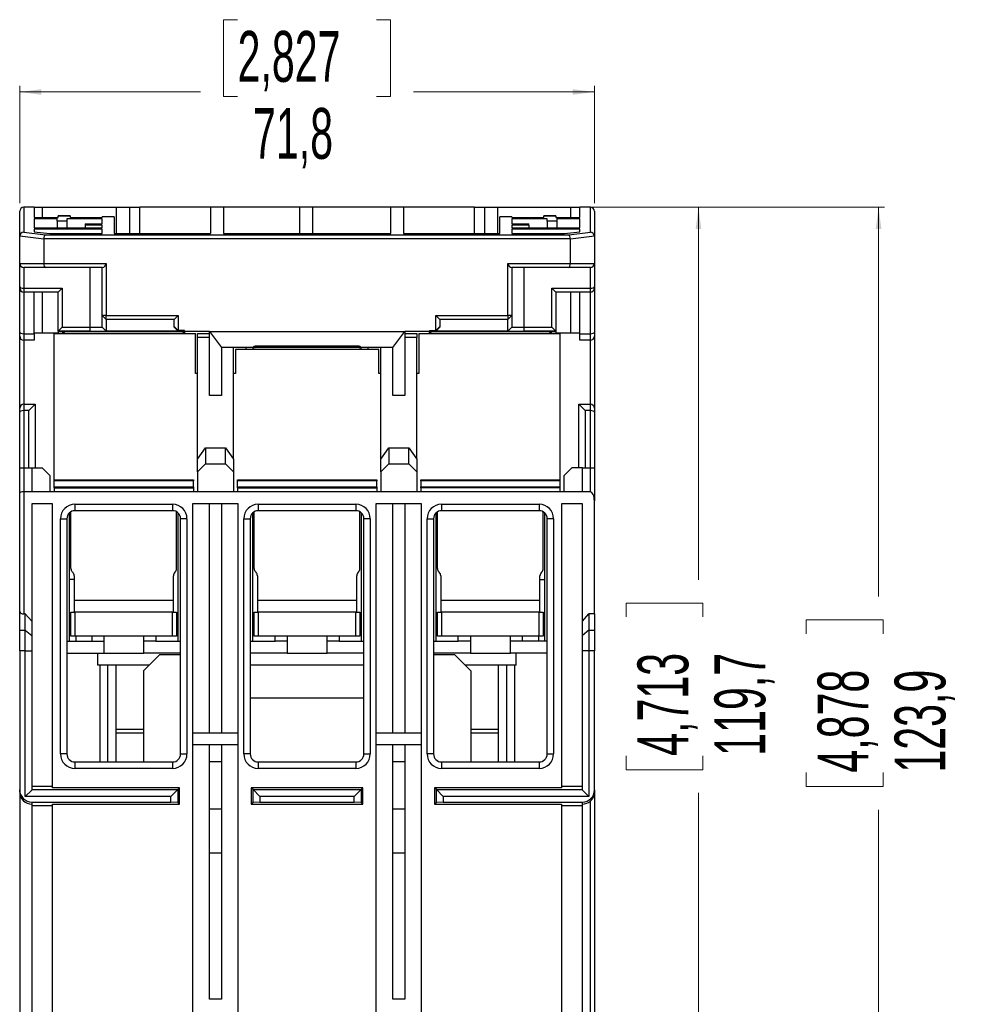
# Model space of a CAD drawing. Header units: millimetres. Extents: x 0 to 594, y 0 to 420.
# Tile 3 of 11: x 122 to 240, y 70 to 193. Entities that reach past the tile are written whole.
import ezdxf

# ---------------------------------------------------------------- set-up
doc = ezdxf.new("R2010")
doc.units = ezdxf.units.MM
doc.styles.add('SLDTEXTSTYLE1', font='TXT', dxfattribs={"width": 0.605})
doc.dimstyles.new('SLDDIMSTYLE1', dxfattribs={"dimtxt": 6.163965, "dimasz": 2.7, "dimexe": 0, "dimexo": 0.0625, "dimgap": 1.540991, "dimtad": 0, "dimrnd": 1e-09, "dimzin": 12, "dimdsep": 46, "dimtxsty": 'SLDTEXTSTYLE1', "dimsah": 1, "dimcen": 0.09, "dimadec": 0, "dimazin": 3, "dimtfac": 1, "dimtdec": 3, "dimtofl": 0, "dimtmove": 0, "dimatfit": 3, "dimfxl": 0, "dimfrac": 2, "dimtolj": 1, "dimtzin": 12, "dimarcsym": 0})

# ---------------------------------------------------------------- blocks, each defined once
blk = doc.blocks.new('_D_7')
at = {"color": 7, "linetype": 'Continuous', "lineweight": 18}
for p, q in [((149.58, 193.2), (147.84, 193.2)), ((147.84, 193.2), (147.84, 183.61)), ((166.94, 193.2), (168.68, 193.2)), ((168.68, 193.2), (168.68, 183.61)), ((122.36, 170.26), (122.36, 184.92)), ((194.16, 170.26), (194.16, 184.92)), ((122.36, 184.17), (144.95, 184.17)), ((147.84, 183.61), (149.58, 183.61)), ((168.68, 183.61), (166.94, 183.61)), ((194.16, 184.17), (171.57, 184.17))]:
    blk.add_line(p, q, dxfattribs=at)
for points in [[(122.36, 184.17), (125.06, 183.82), (125.06, 184.52)], [(194.16, 184.17), (191.46, 184.52), (191.46, 183.82)]]:
    blk.add_solid(points, dxfattribs=at)
at = {"color": 7, "linetype": 'Continuous', "lineweight": 18, "char_height": 6.35, "attachment_point": 1, "style": 'SLDTEXTSTYLE1'}
for s, insert in [('2,827', (149.58, 191.79)), ('71,8', (151.51, 182.17))]:
    blk.add_mtext(s, dxfattribs=dict(at, insert=insert))
blk = doc.blocks.new('_D_8')
at = {"color": 7, "linetype": 'Continuous', "lineweight": 18}
for p, q in [((193.36, 169.76), (230.41, 169.76)), ((229.66, 169.76), (229.66, 121.12)), ((220.63, 116.49), (220.63, 118.22)), ((220.63, 118.22), (230.22, 118.22)), ((230.22, 118.22), (230.22, 116.49)), ((220.63, 99.13), (220.63, 97.39)), ((230.22, 97.39), (230.22, 99.13)), ((220.63, 97.39), (230.22, 97.39)), ((229.66, 45.86), (229.66, 94.5)), ((178.66, 45.86), (230.41, 45.86))]:
    blk.add_line(p, q, dxfattribs=at)
for points in [[(229.66, 169.76), (229.31, 167.06), (230.01, 167.06)], [(229.66, 45.86), (230.01, 48.56), (229.31, 48.56)]]:
    blk.add_solid(points, dxfattribs=at)
at = {"color": 7, "linetype": 'Continuous', "lineweight": 18, "char_height": 6.35, "attachment_point": 1, "rotation": 90, "style": 'SLDTEXTSTYLE1'}
for s, insert in [('4,878', (222.04, 99.13)), ('123,9', (231.66, 99.13))]:
    blk.add_mtext(s, dxfattribs=dict(at, insert=insert))
blk = doc.blocks.new('_D_9')
at = {"color": 7, "linetype": 'Continuous', "lineweight": 18}
for p, q in [((192.23, 169.76), (207.91, 169.76)), ((207.16, 169.76), (207.16, 123.22)), ((198.13, 118.59), (198.13, 120.32)), ((198.13, 120.32), (207.72, 120.32)), ((207.72, 120.32), (207.72, 118.59)), ((198.13, 101.23), (198.13, 99.49)), ((207.72, 99.49), (207.72, 101.23)), ((198.13, 99.49), (207.72, 99.49)), ((207.16, 50.06), (207.16, 96.6)), ((158.46, 50.06), (207.91, 50.06))]:
    blk.add_line(p, q, dxfattribs=at)
for points in [[(207.16, 169.76), (206.81, 167.06), (207.51, 167.06)], [(207.16, 50.06), (207.51, 52.76), (206.81, 52.76)]]:
    blk.add_solid(points, dxfattribs=at)
at = {"color": 7, "linetype": 'Continuous', "lineweight": 18, "char_height": 6.35, "attachment_point": 1, "rotation": 90, "style": 'SLDTEXTSTYLE1'}
for s, insert in [('4,713', (199.54, 101.23)), ('119,7', (209.16, 101.23))]:
    blk.add_mtext(s, dxfattribs=dict(at, insert=insert))

msp = doc.modelspace()

# ---------------------------------------------------------------- linework, layer by layer
at = {"color": 7, "linetype": 'Continuous', "lineweight": 25}
for p, q in [((122.359, 166.118), (122.359, 169.259)), ((122.859, 169.759), (122.859, 166.639)), ((124.159, 169.759), (122.859, 169.759)), ((124.159, 169.759), (124.159, 168.504)), ((124.159, 169.759), (125.153, 169.759)), ((125.153, 169.759), (125.153, 168.504)), ((125.153, 169.759), (134.459, 169.759)), ((128.659, 168.695), (127.159, 168.695)), ((127.159, 168.644), (127.159, 168.695)), ((127.159, 168.504), (127.159, 168.644)), ((128.659, 168.644), (127.159, 168.644)), ((128.659, 168.695), (128.659, 168.644)), ((128.659, 168.644), (128.659, 168.504)), ((132.659, 168.504), (132.659, 168.573)), ((134.159, 168.573), (132.659, 168.573)), ((134.159, 168.573), (134.159, 166.476)), ((134.459, 166.476), (134.459, 169.759)), ((134.459, 169.759), (136.059, 169.759)), ((136.059, 169.759), (136.059, 166.476)), ((136.059, 169.759), (137.359, 169.759)), ((137.359, 166.476), (137.359, 169.759)), ((146.209, 169.759), (137.359, 169.759)), ((146.209, 169.759), (146.209, 166.476)), ((147.809, 169.759), (146.209, 169.759)), ((147.809, 169.759), (147.809, 166.476)), ((157.359, 169.759), (147.809, 169.759)), ((157.359, 166.476), (157.359, 169.759)), ((158.959, 169.759), (157.359, 169.759)), ((158.959, 169.759), (158.959, 166.476)), ((168.709, 169.759), (158.959, 169.759)), ((168.709, 166.476), (168.709, 169.759)), ((170.309, 169.759), (168.709, 169.759)), ((170.309, 169.759), (170.309, 166.476)), ((179.159, 169.759), (170.309, 169.759)), ((179.159, 166.476), (179.159, 169.759)), ((179.159, 169.759), (180.459, 169.759)), ((180.459, 166.476), (180.459, 169.759)), ((180.459, 169.759), (182.059, 169.759)), ((182.059, 169.759), (182.059, 166.476)), ((182.059, 169.759), (191.231, 169.759)), ((182.359, 166.476), (182.359, 168.573)), ((183.859, 168.573), (182.359, 168.573)), ((183.859, 168.573), (183.859, 168.504)), ((189.359, 168.695), (187.859, 168.695)), ((187.859, 168.644), (187.859, 168.695)), ((187.859, 168.504), (187.859, 168.644)), ((189.359, 168.644), (187.859, 168.644)), ((189.359, 168.695), (189.359, 168.644)), ((189.359, 168.644), (189.359, 168.504)), ((191.231, 168.504), (191.231, 169.759)), ((191.231, 169.759), (192.359, 169.759)), ((192.359, 168.504), (192.359, 169.759)), ((193.659, 169.759), (192.359, 169.759)), ((193.659, 166.639), (193.659, 169.759)), ((194.159, 169.259), (194.159, 166.118)), ((124.159, 168.504), (127.159, 168.504)), ((127.059, 168.311), (124.159, 168.311)), ((124.159, 168.311), (124.159, 167.189)), ((127.059, 168.026), (127.059, 168.311)), ((127.059, 168.026), (127.059, 167.189)), ((132.659, 168.311), (128.259, 168.311)), ((128.259, 168.311), (128.259, 168.026)), ((128.259, 168.026), (128.259, 167.189)), ((128.659, 168.504), (132.659, 168.504)), ((130.559, 167.683), (130.559, 167.539)), ((130.559, 167.683), (132.659, 167.683)), ((132.659, 167.539), (130.559, 167.539)), ((130.559, 167.539), (130.559, 167.189)), ((132.659, 167.683), (132.659, 168.311)), ((132.659, 167.189), (132.659, 167.539)), ((183.859, 168.504), (187.859, 168.504)), ((188.259, 168.311), (183.859, 168.311)), ((183.859, 168.311), (183.859, 167.683)), ((183.859, 167.683), (185.959, 167.683)), ((185.959, 167.539), (183.859, 167.539)), ((183.859, 167.539), (183.859, 167.189)), ((185.959, 167.539), (185.959, 167.683)), ((185.959, 167.539), (185.959, 167.189)), ((188.259, 168.026), (188.259, 168.311)), ((188.259, 168.026), (188.259, 167.189)), ((189.359, 168.504), (192.359, 168.504)), ((189.459, 168.311), (189.459, 168.026)), ((192.359, 168.311), (189.459, 168.311)), ((189.459, 168.026), (189.459, 167.189)), ((192.359, 167.189), (192.359, 168.311)), ((122.359, 162.759), (122.359, 166.118)), ((125.359, 165.798), (122.361, 166.16)), ((122.859, 166.639), (125.567, 166.312)), ((124.159, 167.189), (132.659, 167.189)), ((132.659, 167.044), (124.159, 167.044)), ((124.159, 167.044), (124.159, 166.711)), ((124.159, 166.711), (126.105, 166.476)), ((125.567, 166.312), (190.952, 166.312)), ((126.105, 166.476), (132.659, 166.476)), ((132.659, 166.476), (132.659, 167.044)), ((134.159, 166.476), (146.209, 166.476)), ((147.809, 166.476), (168.709, 166.476)), ((170.309, 166.476), (182.359, 166.476)), ((183.859, 167.189), (192.359, 167.189)), ((192.359, 167.044), (183.859, 167.044)), ((183.859, 167.044), (183.859, 166.476)), ((183.859, 166.476), (190.414, 166.476)), ((190.414, 166.476), (192.359, 166.711)), ((190.952, 166.312), (193.659, 166.639)), ((194.158, 166.16), (191.159, 165.798)), ((192.359, 166.711), (192.359, 167.044)), ((194.159, 166.118), (194.159, 162.759)), ((125.359, 165.798), (125.359, 162.759)), ((191.159, 165.816), (125.36, 165.816)), ((191.159, 162.759), (191.159, 165.798)), ((122.359, 162.759), (125.359, 162.759)), ((122.359, 159.866), (122.359, 162.759)), ((125.359, 162.759), (133.159, 162.759)), ((133.159, 162.759), (133.159, 156.259)), ((183.359, 162.759), (191.159, 162.759)), ((183.359, 156.259), (183.359, 162.759)), ((191.159, 162.759), (194.159, 162.759)), ((194.159, 162.759), (194.159, 159.866)), ((125.567, 162.259), (122.859, 162.259)), ((122.859, 162.259), (122.859, 159.659)), ((132.659, 162.259), (125.567, 162.259)), ((131.159, 154.772), (131.159, 162.259)), ((132.659, 156.259), (132.659, 162.259)), ((190.952, 162.259), (183.859, 162.259)), ((183.859, 162.259), (183.859, 156.259)), ((185.359, 162.259), (185.359, 154.772)), ((193.659, 162.259), (190.952, 162.259)), ((193.659, 159.659), (193.659, 162.259)), ((122.359, 159.659), (122.359, 159.866)), ((122.359, 154.166), (122.359, 159.659)), ((122.859, 159.659), (127.659, 159.659)), ((122.859, 159.659), (122.859, 159.159)), ((127.159, 159.159), (122.859, 159.159)), ((122.859, 159.159), (122.859, 153.959)), ((124.159, 153.959), (124.159, 159.159)), ((125.153, 159.159), (125.153, 154.059)), ((127.159, 159.159), (127.659, 159.659)), ((127.159, 154.272), (127.159, 159.159)), ((127.659, 159.659), (127.659, 154.772)), ((188.859, 154.772), (188.859, 159.659)), ((188.859, 159.659), (193.659, 159.659)), ((188.859, 159.659), (189.359, 159.159)), ((189.359, 159.159), (189.359, 154.272)), ((193.659, 159.159), (189.359, 159.159)), ((191.231, 154.059), (191.231, 159.159)), ((192.359, 153.959), (192.359, 159.159)), ((193.659, 159.159), (193.659, 159.659)), ((193.659, 153.959), (193.659, 159.159)), ((194.159, 159.866), (194.159, 159.659)), ((194.159, 159.659), (194.159, 154.166)), ((133.159, 156.259), (132.659, 156.259)), ((133.159, 155.759), (132.659, 156.259)), ((132.659, 154.799), (132.659, 156.259)), ((133.159, 156.259), (142.159, 156.259)), ((133.159, 155.759), (133.159, 156.259)), ((141.659, 155.759), (142.159, 156.259)), ((142.159, 156.259), (142.159, 154.364)), ((174.359, 156.259), (183.359, 156.259)), ((174.359, 154.364), (174.359, 156.259)), ((174.359, 156.259), (174.859, 155.759)), ((183.859, 156.259), (183.359, 156.259)), ((183.859, 156.259), (183.359, 155.759)), ((183.359, 156.259), (183.359, 155.759)), ((183.859, 156.259), (183.859, 154.799)), ((141.659, 155.759), (133.159, 155.759)), ((133.159, 155.759), (133.159, 154.3)), ((141.659, 154.861), (141.659, 155.759)), ((183.359, 155.759), (174.859, 155.759)), ((174.859, 155.759), (174.859, 154.861)), ((183.359, 154.3), (183.359, 155.759)), ((122.359, 153.659), (122.359, 154.166)), ((122.859, 153.959), (124.159, 153.959)), ((122.859, 153.959), (122.859, 153.159)), ((124.159, 154.059), (127.159, 154.059)), ((124.159, 153.959), (124.159, 153.159)), ((126.659, 154.009), (144.309, 154.009)), ((126.659, 135.709), (126.659, 154.009)), ((127.159, 154.272), (127.159, 154.259)), ((127.162, 154.272), (127.159, 154.272)), ((127.159, 154.259), (127.759, 154.259)), ((127.159, 154.259), (127.159, 154.009)), ((127.162, 154.272), (127.659, 154.772)), ((131.159, 154.272), (127.162, 154.272)), ((127.659, 154.772), (131.159, 154.772)), ((127.759, 154.259), (142.959, 154.259)), ((127.759, 154.009), (127.759, 154.259)), ((127.759, 154.259), (128.009, 154.009)), ((131.159, 154.272), (131.159, 154.772)), ((133.159, 154.3), (132.659, 154.799)), ((132.659, 154.783), (132.659, 154.799)), ((133.159, 154.283), (132.659, 154.783)), ((133.159, 154.3), (133.159, 154.283)), ((142.159, 154.3), (133.159, 154.3)), ((141.659, 154.297), (135.159, 154.297)), ((135.159, 154.297), (135.159, 154.275)), ((135.159, 154.275), (141.659, 154.275)), ((141.659, 154.805), (141.659, 154.861)), ((141.659, 154.861), (142.159, 154.364)), ((142.159, 154.3), (141.659, 154.805)), ((141.659, 154.275), (141.659, 154.297)), ((142.959, 154.364), (142.159, 154.364)), ((142.159, 154.364), (142.159, 154.3)), ((142.709, 154.009), (142.959, 154.259)), ((142.959, 154.259), (142.959, 154.364)), ((146.059, 154.259), (142.959, 154.259)), ((142.959, 154.259), (142.959, 154.009)), ((144.309, 149.009), (144.309, 154.009)), ((144.559, 154.009), (146.059, 154.009)), ((144.559, 153.509), (144.559, 154.009)), ((146.059, 154.259), (170.459, 154.259)), ((146.059, 154.259), (147.559, 152.259)), ((146.059, 146.259), (146.059, 154.259)), ((168.959, 152.259), (170.459, 154.259)), ((173.559, 154.259), (170.459, 154.259)), ((170.459, 154.259), (170.459, 146.259)), ((170.459, 154.009), (171.959, 154.009)), ((171.959, 154.009), (171.959, 153.509)), ((172.209, 154.009), (172.209, 149.009)), ((172.209, 154.009), (189.859, 154.009)), ((173.559, 154.364), (174.359, 154.364)), ((173.559, 154.364), (173.559, 154.259)), ((173.559, 154.259), (188.759, 154.259)), ((173.559, 154.009), (173.559, 154.259)), ((173.559, 154.259), (173.809, 154.009)), ((174.359, 154.364), (174.859, 154.861)), ((174.859, 154.805), (174.359, 154.3)), ((174.359, 154.3), (174.359, 154.364)), ((183.359, 154.3), (174.359, 154.3)), ((174.859, 154.861), (174.859, 154.805)), ((181.359, 154.297), (174.859, 154.297)), ((174.859, 154.297), (174.859, 154.275)), ((174.859, 154.275), (181.359, 154.275)), ((181.359, 154.275), (181.359, 154.297)), ((183.859, 154.799), (183.359, 154.3)), ((183.859, 154.783), (183.359, 154.283)), ((183.359, 154.283), (183.359, 154.3)), ((183.859, 154.799), (183.859, 154.783)), ((185.359, 154.772), (185.359, 154.272)), ((185.359, 154.772), (188.859, 154.772)), ((189.357, 154.272), (185.359, 154.272)), ((188.509, 154.009), (188.759, 154.259)), ((188.759, 154.259), (189.359, 154.259)), ((188.759, 154.259), (188.759, 154.009)), ((188.859, 154.772), (189.357, 154.272)), ((189.359, 154.272), (189.357, 154.272)), ((189.359, 154.272), (189.359, 154.259)), ((189.359, 154.259), (189.359, 154.009)), ((189.359, 154.059), (192.359, 154.059)), ((189.859, 154.009), (189.859, 135.709)), ((192.359, 153.959), (193.659, 153.959)), ((192.359, 153.159), (192.359, 153.959)), ((193.659, 153.159), (193.659, 153.959)), ((194.159, 154.166), (194.159, 153.659)), ((122.359, 144.659), (122.359, 153.659)), ((124.159, 153.159), (122.859, 153.159)), ((122.859, 153.159), (122.859, 145.159)), ((146.059, 153.509), (144.559, 153.509)), ((144.559, 138.295), (144.559, 153.509)), ((171.959, 153.509), (170.459, 153.509)), ((171.959, 138.295), (171.959, 153.509)), ((193.659, 153.159), (192.359, 153.159)), ((193.659, 145.159), (193.659, 153.159)), ((194.159, 153.659), (194.159, 144.659)), ((151.508, 152.259), (147.559, 152.259)), ((147.559, 152.259), (147.559, 146.259)), ((149.059, 138.295), (149.059, 152.259)), ((149.309, 152.009), (149.309, 149.009)), ((167.209, 152.009), (149.309, 152.009)), ((150.659, 152.009), (150.659, 152.259)), ((151.615, 152.259), (151.508, 152.259)), ((164.817, 152.259), (151.702, 152.259)), ((151.737, 152.262), (151.739, 152.262)), ((164.759, 152.396), (151.759, 152.396)), ((151.759, 152.396), (151.759, 152.263)), ((164.759, 152.263), (164.759, 152.396)), ((165.011, 152.259), (164.904, 152.259)), ((168.959, 152.259), (165.011, 152.259)), ((165.859, 152.259), (165.859, 152.009)), ((167.209, 149.009), (167.209, 152.009)), ((167.459, 138.295), (167.459, 152.259)), ((168.959, 146.259), (168.959, 152.259)), ((144.559, 149.009), (144.309, 149.009)), ((149.309, 149.009), (149.059, 149.009)), ((167.459, 149.009), (167.209, 149.009)), ((172.209, 149.009), (171.959, 149.009)), ((147.559, 146.259), (146.059, 146.259)), ((170.459, 146.259), (168.959, 146.259)), ((122.359, 144.152), (122.359, 144.659)), ((122.359, 137.209), (122.359, 144.152)), ((122.859, 145.159), (122.859, 144.359)), ((122.859, 145.159), (124.309, 145.159)), ((123.509, 144.359), (122.859, 144.359)), ((124.309, 145.159), (123.509, 144.359)), ((123.509, 137.209), (123.509, 144.359)), ((124.309, 145.159), (124.309, 137.209)), ((193.009, 144.359), (192.209, 145.159)), ((192.209, 137.209), (192.209, 145.159)), ((192.209, 145.159), (193.659, 145.159)), ((193.009, 144.359), (193.009, 137.209)), ((193.659, 144.359), (193.009, 144.359)), ((193.659, 144.359), (193.659, 145.159)), ((194.159, 144.659), (194.159, 144.152)), ((194.159, 144.152), (194.159, 137.209)), ((144.559, 138.295), (145.559, 139.709)), ((145.559, 139.709), (145.559, 137.709)), ((145.559, 139.709), (148.059, 139.709)), ((148.059, 137.709), (148.059, 139.709)), ((148.059, 139.709), (149.059, 138.295)), ((167.459, 138.295), (168.459, 139.709)), ((168.459, 139.709), (168.459, 137.709)), ((168.459, 139.709), (170.959, 139.709)), ((170.959, 137.709), (170.959, 139.709)), ((170.959, 139.709), (171.959, 138.295)), ((144.559, 136.709), (144.559, 138.295)), ((149.059, 138.295), (149.059, 136.709)), ((167.459, 136.709), (167.459, 138.295)), ((171.959, 138.295), (171.959, 136.709)), ((122.359, 137.209), (122.859, 137.209)), ((122.359, 134.091), (122.359, 137.209)), ((122.859, 137.209), (122.859, 134.209)), ((122.859, 137.209), (123.859, 137.209)), ((123.859, 137.209), (123.859, 134.209)), ((123.859, 137.209), (125.159, 137.209)), ((126.159, 136.209), (125.159, 137.209)), ((145.559, 137.709), (144.559, 136.709)), ((144.559, 136.709), (144.559, 134.209)), ((145.559, 137.709), (148.059, 137.709)), ((149.059, 136.709), (148.059, 137.709)), ((149.059, 136.709), (149.059, 134.209)), ((168.459, 137.709), (167.459, 136.709)), ((167.459, 136.709), (167.459, 134.209)), ((168.459, 137.709), (170.959, 137.709)), ((171.959, 136.709), (170.959, 137.709)), ((171.959, 136.709), (171.959, 134.209)), ((191.359, 137.209), (190.359, 136.209)), ((192.659, 137.209), (191.359, 137.209)), ((192.659, 134.209), (192.659, 137.209)), ((192.659, 137.209), (193.659, 137.209)), ((193.659, 134.209), (193.659, 137.209)), ((193.659, 137.209), (194.159, 137.209)), ((194.159, 137.209), (194.159, 133.091)), ((126.159, 134.209), (126.159, 136.209)), ((126.659, 135.709), (144.059, 135.709)), ((126.659, 135.575), (126.659, 135.709)), ((144.059, 135.575), (126.659, 135.575)), ((126.659, 134.843), (126.659, 135.575)), ((144.059, 135.709), (144.059, 135.575)), ((144.059, 134.843), (144.059, 135.575)), ((149.559, 135.709), (166.959, 135.709)), ((149.559, 135.575), (149.559, 135.709)), ((166.959, 135.575), (149.559, 135.575)), ((149.559, 134.843), (149.559, 135.575)), ((166.959, 135.709), (166.959, 135.575)), ((166.959, 134.843), (166.959, 135.575)), ((172.459, 135.709), (189.859, 135.709)), ((172.459, 135.575), (172.459, 135.709)), ((189.859, 135.575), (172.459, 135.575)), ((172.459, 135.575), (172.459, 134.843)), ((189.859, 135.709), (189.859, 135.575)), ((189.859, 135.575), (189.859, 134.843)), ((190.359, 136.209), (190.359, 134.209)), ((122.359, 119.248), (122.359, 134.091)), ((122.859, 134.209), (122.859, 118.959)), ((123.859, 134.209), (122.859, 134.209)), ((192.659, 134.209), (123.859, 134.209)), ((126.159, 134.264), (126.659, 134.262)), ((126.659, 134.843), (144.059, 134.843)), ((126.659, 134.709), (126.659, 134.843)), ((126.659, 134.709), (126.659, 134.209)), ((126.659, 134.709), (144.059, 134.709)), ((144.059, 134.843), (144.059, 134.709)), ((144.059, 134.709), (144.059, 134.209)), ((149.559, 134.843), (166.959, 134.843)), ((149.559, 134.709), (149.559, 134.843)), ((149.559, 134.709), (166.959, 134.709)), ((149.559, 134.709), (149.559, 134.209)), ((166.959, 134.843), (166.959, 134.709)), ((166.959, 134.709), (166.959, 134.209)), ((172.459, 134.843), (189.859, 134.843)), ((172.459, 134.709), (172.459, 134.843)), ((189.859, 134.709), (172.459, 134.709)), ((172.459, 134.709), (172.459, 134.209)), ((189.859, 134.843), (189.859, 134.709)), ((189.859, 134.709), (189.859, 134.209)), ((189.859, 134.262), (190.359, 134.264)), ((193.659, 134.209), (192.659, 134.209)), ((194.159, 118.959), (194.159, 133.091)), ((126.459, 132.709), (123.859, 132.709)), ((123.859, 132.709), (123.859, 118.035)), ((126.459, 97.221), (126.459, 132.709)), ((128.759, 124.633), (128.759, 131.725)), ((129.259, 132.659), (141.459, 132.659)), ((129.259, 132.659), (129.259, 131.859)), ((141.459, 131.859), (129.259, 131.859)), ((141.459, 132.659), (141.459, 131.859)), ((141.959, 124.633), (141.959, 131.725)), ((149.659, 132.709), (143.959, 132.709)), ((143.959, 132.709), (143.959, 56.343)), ((146.059, 104.109), (146.059, 132.709)), ((147.559, 132.709), (147.559, 104.109)), ((149.659, 56.343), (149.659, 132.709)), ((151.659, 124.633), (151.659, 131.725)), ((152.159, 132.659), (164.359, 132.659)), ((152.159, 132.659), (152.159, 131.859)), ((164.359, 131.859), (152.159, 131.859)), ((164.359, 132.659), (164.359, 131.859)), ((164.859, 124.633), (164.859, 131.725)), ((172.559, 132.709), (166.859, 132.709)), ((166.859, 132.709), (166.859, 56.343)), ((168.959, 104.109), (168.959, 132.709)), ((170.459, 132.709), (170.459, 104.109)), ((172.559, 56.343), (172.559, 132.709)), ((174.559, 124.633), (174.559, 131.725)), ((175.059, 132.659), (187.259, 132.659)), ((175.059, 132.659), (175.059, 131.859)), ((187.259, 131.859), (175.059, 131.859)), ((187.259, 132.659), (187.259, 131.859)), ((187.759, 124.633), (187.759, 131.725)), ((192.659, 132.709), (190.059, 132.709)), ((190.059, 132.709), (190.059, 97.221)), ((192.659, 118.035), (192.659, 132.709)), ((127.459, 101.459), (127.459, 130.859)), ((127.459, 130.859), (128.259, 130.859)), ((128.259, 130.859), (128.259, 101.459)), ((128.559, 131.573), (128.559, 115.559)), ((142.159, 115.559), (142.159, 131.573)), ((143.259, 130.859), (142.459, 130.859)), ((142.459, 101.459), (142.459, 130.859)), ((143.259, 130.859), (143.259, 101.459)), ((150.359, 101.459), (150.359, 130.859)), ((150.359, 130.859), (151.159, 130.859)), ((151.159, 130.859), (151.159, 101.459)), ((151.459, 131.573), (151.459, 115.559)), ((165.059, 115.559), (165.059, 131.573)), ((165.359, 101.459), (165.359, 130.859)), ((166.159, 130.859), (165.359, 130.859)), ((166.159, 130.859), (166.159, 101.459)), ((173.259, 101.459), (173.259, 130.859)), ((173.259, 130.859), (174.059, 130.859)), ((174.059, 130.859), (174.059, 101.459)), ((174.359, 131.573), (174.359, 115.559)), ((187.959, 115.559), (187.959, 131.573)), ((189.059, 130.859), (188.259, 130.859)), ((188.259, 101.459), (188.259, 130.859)), ((189.059, 130.859), (189.059, 101.459)), ((129.159, 123.259), (128.559, 123.259)), ((128.935, 124.209), (128.984, 124.16)), ((129.159, 123.736), (129.159, 120.659)), ((141.559, 120.659), (141.559, 123.736)), ((141.735, 124.16), (141.784, 124.209)), ((151.835, 124.209), (151.884, 124.16)), ((152.059, 123.736), (152.059, 120.659)), ((164.459, 120.659), (164.459, 123.736)), ((164.635, 124.16), (164.684, 124.209)), ((174.735, 124.209), (174.784, 124.16)), ((174.959, 123.736), (174.959, 120.659)), ((187.359, 120.659), (187.359, 123.736)), ((187.359, 123.259), (187.959, 123.259)), ((187.535, 124.16), (187.584, 124.209)), ((129.159, 120.659), (141.559, 120.659)), ((129.159, 120.659), (129.159, 119.159)), ((141.559, 119.159), (141.559, 120.659)), ((152.059, 120.659), (152.059, 119.159)), ((152.059, 120.659), (164.459, 120.659)), ((164.459, 119.159), (164.459, 120.659)), ((174.959, 120.659), (187.359, 120.659)), ((174.959, 120.659), (174.959, 119.159)), ((187.359, 119.159), (187.359, 120.659)), ((122.359, 116.938), (122.359, 119.248)), ((123.059, 118.959), (122.859, 118.959)), ((123.059, 116.938), (123.059, 118.959)), ((123.059, 118.959), (123.859, 118.035)), ((128.759, 116.159), (128.759, 119.159)), ((128.759, 119.159), (129.259, 119.159)), ((129.259, 119.159), (129.259, 116.159)), ((141.459, 119.159), (129.259, 119.159)), ((141.459, 116.159), (141.459, 119.159)), ((141.459, 119.159), (141.959, 119.159)), ((141.959, 119.159), (141.959, 116.159)), ((151.659, 116.159), (151.659, 119.159)), ((151.659, 119.159), (152.159, 119.159)), ((152.159, 119.159), (152.159, 116.159)), ((164.359, 119.159), (152.159, 119.159)), ((164.359, 116.159), (164.359, 119.159)), ((164.359, 119.159), (164.859, 119.159)), ((164.859, 119.159), (164.859, 116.159)), ((174.559, 116.159), (174.559, 119.159)), ((174.559, 119.159), (175.059, 119.159)), ((175.059, 119.159), (175.059, 116.159)), ((187.259, 119.159), (175.059, 119.159)), ((187.259, 116.159), (187.259, 119.159)), ((187.259, 119.159), (187.759, 119.159)), ((187.759, 119.159), (187.759, 116.159)), ((192.659, 118.035), (193.459, 118.959)), ((193.459, 118.959), (193.459, 116.938)), ((194.159, 118.959), (193.459, 118.959)), ((194.159, 118.959), (194.159, 116.938)), ((122.359, 116.938), (123.059, 116.938)), ((122.359, 114.34), (122.359, 116.938)), ((123.059, 114.34), (123.059, 116.938)), ((123.059, 116.938), (123.859, 116.246)), ((123.859, 118.035), (123.859, 116.246)), ((192.659, 116.246), (192.659, 118.035)), ((193.459, 116.938), (192.659, 116.246)), ((193.459, 116.938), (193.459, 114.34)), ((193.459, 116.938), (194.159, 116.938)), ((194.159, 116.938), (194.159, 114.34)), ((123.859, 116.246), (123.859, 114.34)), ((129.259, 116.159), (128.759, 116.159)), ((141.459, 116.159), (129.259, 116.159)), ((129.359, 116.159), (129.359, 115.559)), ((131.359, 116.159), (131.359, 115.559)), ((132.859, 116.159), (132.859, 115.559)), ((137.859, 115.559), (137.859, 116.159)), ((139.359, 116.159), (139.359, 115.559)), ((141.959, 116.159), (141.459, 116.159)), ((152.159, 116.159), (151.659, 116.159)), ((164.359, 116.159), (152.159, 116.159)), ((154.259, 115.559), (154.259, 116.159)), ((155.759, 116.159), (155.759, 115.559)), ((160.759, 115.559), (160.759, 116.159)), ((162.259, 116.159), (162.259, 115.559)), ((164.859, 116.159), (164.359, 116.159)), ((175.059, 116.159), (174.559, 116.159)), ((187.259, 116.159), (175.059, 116.159)), ((177.159, 115.559), (177.159, 116.159)), ((178.659, 116.159), (178.659, 115.559)), ((183.659, 115.559), (183.659, 116.159)), ((185.159, 115.559), (185.159, 116.159)), ((187.159, 116.159), (187.159, 115.559)), ((187.759, 116.159), (187.259, 116.159)), ((192.659, 114.34), (192.659, 116.246)), ((128.259, 115.559), (131.359, 115.559)), ((131.359, 115.559), (132.859, 115.559)), ((132.859, 115.559), (132.859, 114.059)), ((137.859, 114.059), (137.859, 115.559)), ((139.359, 115.559), (137.859, 115.559)), ((139.359, 115.559), (142.459, 115.559)), ((151.159, 115.559), (154.259, 115.559)), ((155.759, 115.559), (154.259, 115.559)), ((155.759, 115.559), (155.759, 114.059)), ((160.759, 114.059), (160.759, 115.559)), ((162.259, 115.559), (160.759, 115.559)), ((162.259, 115.559), (165.359, 115.559)), ((174.059, 115.559), (177.159, 115.559)), ((178.659, 115.559), (177.159, 115.559)), ((178.659, 115.559), (178.659, 114.059)), ((183.659, 114.059), (183.659, 115.559)), ((185.159, 115.559), (183.659, 115.559)), ((188.259, 115.559), (185.159, 115.559)), ((123.059, 114.34), (122.359, 114.34)), ((122.359, 114.34), (122.359, 96.961)), ((123.059, 96.159), (123.059, 114.34)), ((123.059, 114.34), (123.859, 114.34)), ((123.859, 114.34), (123.859, 96.959)), ((128.259, 114.059), (132.859, 114.059)), ((132.129, 112.559), (132.129, 114.059)), ((132.859, 114.059), (137.859, 114.059)), ((139.809, 113.859), (137.809, 111.859)), ((142.459, 114.059), (137.859, 114.059)), ((142.459, 113.859), (139.809, 113.859)), ((155.759, 114.059), (151.159, 114.059)), ((155.759, 114.059), (160.759, 114.059)), ((165.359, 114.059), (160.759, 114.059)), ((178.659, 114.059), (174.059, 114.059)), ((176.709, 113.859), (174.059, 113.859)), ((178.709, 111.859), (176.709, 113.859)), ((178.659, 114.059), (183.659, 114.059)), ((188.259, 114.059), (183.659, 114.059)), ((184.39, 112.559), (184.39, 114.059)), ((193.459, 114.34), (192.659, 114.34)), ((192.659, 96.959), (192.659, 114.34)), ((193.459, 114.34), (193.459, 96.159)), ((194.159, 114.34), (193.459, 114.34)), ((194.159, 96.961), (194.159, 114.34)), ((138.509, 112.559), (132.129, 112.559)), ((132.359, 112.559), (132.359, 100.459)), ((133.359, 100.459), (133.359, 112.559)), ((134.359, 112.559), (134.359, 100.459)), ((165.359, 112.559), (151.159, 112.559)), ((184.39, 112.559), (178.009, 112.559)), ((182.159, 100.459), (182.159, 112.559)), ((183.159, 112.559), (183.159, 100.459)), ((184.159, 112.559), (184.159, 100.459)), ((137.809, 111.859), (137.809, 100.459)), ((178.709, 111.859), (178.709, 100.459)), ((151.159, 108.459), (165.359, 108.459)), ((134.359, 104.559), (137.809, 104.559)), ((137.809, 104.059), (134.359, 104.059)), ((143.959, 104.109), (149.659, 104.109)), ((166.859, 104.109), (172.559, 104.109)), ((178.709, 104.559), (182.159, 104.559)), ((182.159, 104.059), (178.709, 104.059)), ((149.659, 102.609), (143.959, 102.609)), ((146.059, 70.809), (146.059, 102.609)), ((147.559, 102.609), (147.559, 70.809)), ((172.559, 102.609), (166.859, 102.609)), ((168.959, 70.809), (168.959, 102.609)), ((170.459, 102.609), (170.459, 70.809)), ((128.259, 101.459), (127.459, 101.459)), ((142.459, 101.459), (143.259, 101.459)), ((151.159, 101.459), (150.359, 101.459)), ((165.359, 101.459), (166.159, 101.459)), ((174.059, 101.459), (173.259, 101.459)), ((188.259, 101.459), (189.059, 101.459)), ((129.259, 100.459), (141.459, 100.459)), ((129.259, 100.459), (129.259, 99.659)), ((141.459, 99.659), (129.259, 99.659)), ((141.459, 100.459), (141.459, 99.659)), ((147.559, 100.459), (146.059, 100.459)), ((152.159, 100.459), (152.159, 99.659)), ((152.159, 100.459), (164.359, 100.459)), ((164.359, 99.659), (152.159, 99.659)), ((164.359, 100.459), (164.359, 99.659)), ((170.459, 100.459), (168.959, 100.459)), ((175.059, 100.459), (187.259, 100.459)), ((175.059, 100.459), (175.059, 99.659)), ((187.259, 99.659), (175.059, 99.659)), ((187.259, 100.459), (187.259, 99.659)), ((126.459, 97.392), (123.859, 97.392)), ((142.321, 97.221), (126.459, 97.221)), ((142.104, 97.003), (142.321, 97.221)), ((142.321, 95.197), (142.321, 97.221)), ((165.221, 97.221), (151.297, 97.221)), ((151.515, 97.003), (151.297, 97.221)), ((151.297, 97.221), (151.297, 95.197)), ((165.004, 97.003), (165.221, 97.221)), ((165.221, 95.197), (165.221, 97.221)), ((190.059, 97.221), (174.197, 97.221)), ((174.415, 97.003), (174.197, 97.221)), ((174.197, 97.221), (174.197, 95.197)), ((192.659, 97.392), (190.059, 97.392)), ((122.359, 96.699), (122.359, 96.961)), ((122.359, 96.699), (122.359, 57.209)), ((123.059, 96.159), (123.859, 96.959)), ((141.259, 96.159), (123.059, 96.159)), ((123.859, 97.003), (142.104, 97.003)), ((141.259, 96.159), (142.104, 97.003)), ((141.259, 95.459), (141.259, 96.159)), ((142.104, 97.003), (142.104, 95.415)), ((151.515, 95.415), (151.515, 97.003)), ((152.359, 96.159), (151.515, 97.003)), ((151.515, 97.003), (165.004, 97.003)), ((152.359, 96.159), (152.359, 95.459)), ((164.159, 96.159), (152.359, 96.159)), ((164.159, 96.159), (165.004, 97.003)), ((164.159, 95.459), (164.159, 96.159)), ((165.004, 97.003), (165.004, 95.415)), ((175.259, 96.159), (174.415, 97.003)), ((174.415, 97.003), (192.659, 97.003)), ((174.415, 95.415), (174.415, 97.003)), ((175.259, 96.159), (175.259, 95.459)), ((193.459, 96.159), (175.259, 96.159)), ((193.459, 96.159), (192.659, 96.959)), ((194.159, 96.961), (194.159, 96.673)), ((194.159, 96.673), (194.159, 56.343)), ((123.859, 95.459), (141.259, 95.459)), ((123.859, 95.459), (123.859, 95.197)), ((123.859, 95.197), (123.859, 56.509)), ((123.859, 95.027), (126.459, 95.027)), ((126.459, 95.197), (142.321, 95.197)), ((126.459, 56.509), (126.459, 95.197)), ((142.104, 95.415), (141.259, 95.459)), ((142.104, 95.415), (142.321, 95.197)), ((151.515, 95.415), (151.297, 95.197)), ((151.297, 95.197), (165.221, 95.197)), ((152.359, 95.459), (151.515, 95.415)), ((152.359, 95.459), (164.159, 95.459)), ((165.004, 95.415), (164.159, 95.459)), ((165.004, 95.415), (165.221, 95.197)), ((174.415, 95.415), (174.197, 95.197)), ((174.197, 95.197), (190.059, 95.197)), ((175.259, 95.459), (174.415, 95.415)), ((175.259, 95.459), (192.659, 95.459)), ((190.059, 95.197), (190.059, 56.509)), ((190.059, 95.027), (192.659, 95.027)), ((192.659, 95.197), (192.659, 95.459)), ((192.659, 56.509), (192.659, 95.197)), ((193.659, 56.343), (193.659, 95.58)), ((146.059, 94.609), (147.559, 94.609)), ((168.959, 94.609), (170.459, 94.609)), ((146.059, 89.109), (147.559, 89.109)), ((168.959, 89.109), (170.459, 89.109)), ((147.559, 70.809), (146.059, 70.809)), ((170.459, 70.809), (168.959, 70.809))]:
    msp.add_line(p, q, dxfattribs=at)
at = {"color": 1, "linetype": 'Continuous', "lineweight": 25}
for p, q in [((122.859, 144.359), (122.859, 137.209)), ((193.659, 137.209), (193.659, 144.359))]:
    msp.add_line(p, q, dxfattribs=at)
at = {"color": 7, "linetype": 'Continuous', "lineweight": 25, "flags": 128}
msp.add_lwpolyline([(164.791, 152.262), (164.78, 152.262), (164.787, 152.261), (164.796, 152.261), (164.81, 152.259), (164.829, 152.254)], dxfattribs=at)
at = {"color": 7, "linetype": 'Continuous', "lineweight": 25}
for centre, radius, start, end in [((122.859, 169.259), 0.5, 90, 180), ((193.659, 169.259), 0.5, 0, 90), ((122.859, 162.759), 0.5, 180, 270), ((132.659, 162.759), 0.5, 270, 0), ((183.859, 162.759), 0.5, 180, 270), ((193.659, 162.759), 0.5, 270, 0), ((122.859, 159.659), 0.5, 180, 270), ((193.659, 159.659), 0.5, 270, 0), ((131.532, 208.854), 54.083, 269.6054, 271.19459), ((131.659, 249.772), 95.501, 269.70003, 270.89997), ((184.859, 249.772), 95.501, 269.10003, 270.29997), ((185.023, 214.034), 59.262, 268.87486, 270.32515), ((122.859, 153.659), 0.5, 180, 270), ((193.659, 153.659), 0.5, 270, 0), ((151.759, 151.965), 0.3, 100.98575, 180), ((151.759, 151.963), 0.3, 90, 98.95527), ((164.759, 151.963), 0.3, 81.04473, 90), ((164.759, 151.965), 0.3, 0, 79.01425), ((122.859, 144.659), 0.5, 90, 180), ((193.659, 144.659), 0.5, 0, 90), ((129.259, 130.859), 1.8, 90, 180), ((129.259, 130.859), 1, 90, 180), ((141.459, 130.859), 1.8, 360, 90), ((141.459, 130.859), 1, 0, 90), ((152.159, 130.859), 1.8, 90, 180), ((152.159, 130.859), 1, 90, 180), ((164.359, 130.859), 1.8, 0, 90), ((164.359, 130.859), 1, 0, 90), ((175.059, 130.859), 1.8, 90, 180), ((175.059, 130.859), 1, 90, 180), ((187.259, 130.859), 1.8, 0, 90), ((187.259, 130.859), 1, 0, 90), ((129.359, 124.633), 0.6, 180, 225), ((141.359, 124.633), 0.6, 315, 0), ((152.259, 124.633), 0.6, 180, 225), ((164.259, 124.633), 0.6, 315, 0), ((175.159, 124.633), 0.6, 180, 225), ((187.159, 124.633), 0.6, 315, 0), ((128.559, 123.736), 0.6, 0, 45), ((142.159, 123.736), 0.6, 135, 180), ((151.459, 123.736), 0.6, 0, 45), ((165.059, 123.736), 0.6, 135, 180), ((174.359, 123.736), 0.6, 0, 45), ((187.959, 123.736), 0.6, 135, 180), ((129.259, 101.459), 1.8, 180, 270), ((129.259, 101.459), 1, 180, 270), ((141.459, 101.459), 1.8, 270, 0), ((141.459, 101.459), 1, 270, 0), ((152.159, 101.459), 1.8, 180, 270), ((152.159, 101.459), 1, 180, 270), ((164.359, 101.459), 1.8, 270, 0), ((164.359, 101.459), 1, 270, 0), ((175.059, 101.459), 1.8, 180, 270), ((175.059, 101.459), 1, 180, 270), ((187.259, 101.459), 1.8, 270, 360), ((187.259, 101.459), 1, 270, 360), ((192.693, 96.682), 1.466, 311.21794, 359.63244)]:
    msp.add_arc(centre, radius, start, end, dxfattribs=at)
for centre, major_axis, ratio, start_param, end_param in [((127.659, 167.683), (2.9, 0), 0.1206897, 1.3623945, 1.7791981), ((188.859, 167.683), (2.9, 0), 0.1206897, 1.3623945, 1.7791981), ((122.859, 166.057), (-0.354, 0.399), 0.886567, 0.7005708, 0.7853982), ((122.859, 166.143), (0.382, 0.339), 0.9511572, 0.8702255, 2.3561945), ((125.567, 165.816), (0.03, 0.5), 0.4120974, 0.1448817, 1.5955693), ((190.952, 165.816), (-0.03, 0.5), 0.4120974, 4.687616, 6.1383036), ((193.659, 166.143), (0.382, -0.339), 0.9511572, 0.7853982, 2.2713671), ((193.659, 166.057), (0.354, 0.399), 0.886567, 5.4977871, 5.5826145), ((126.067, 165.756), (-0.705, 0.085), 0.7045458, 0.049546, 0.0848273), ((190.452, 165.756), (-0.705, -0.085), 0.7045458, 3.0567653, 3.0920467), ((125.567, 162.759), (0, 0.5), 0.4142136, 1.5707963, 3.1415927), ((190.952, 162.759), (0, 0.5), 0.4142136, 3.1415927, 4.712389), ((122.859, 159.866), (0.5, 0), 0.4142136, 3.1415927, 4.712389), ((193.659, 159.866), (0.5, 0), 0.4142136, 4.712389, 6.2831853), ((122.859, 154.166), (0.5, 0), 0.4142136, 3.1415927, 4.712389), ((193.659, 154.166), (0.5, 0), 0.4142136, 4.712389, 6.2831853), ((151.759, 151.995), (-0.212, 0.213), 0.9947777, 5.9988811, 7.0685835), ((151.759, 152.094), (0, 0.302), 0.9947503, 0, 0.9929556), ((164.759, 152.094), (0, 0.302), 0.9947503, 5.2902297, 6.2831853), ((164.759, 151.995), (0.212, 0.213), 0.9947777, 5.4977871, 6.5674895), ((122.859, 144.152), (0.5, 0), 0.4142136, 1.5707963, 3.1415927), ((193.659, 144.152), (0.5, 0), 0.4142136, 0, 1.5707963), ((122.859, 134.091), (0.5, 0), 0.236068, 1.5707963, 3.1415927), ((193.659, 133.091), (0, -1.118), 0.4472136, 1.5707963, 3.1415927), ((122.859, 119.248), (0.5, 0), 0.5773503, 3.1415927, 4.712389), ((123.859, 96.961), (0, 1.502), 0.9986295, 1.5707963, 3.1415927), ((123.859, 96.699), (0, 1.502), 0.9986295, 1.5707963, 3.1415927), ((192.659, 96.961), (0, 1.502), 0.9986295, 3.1415927, 4.712389), ((192.659, 96.699), (0, 1.502), 0.9986295, 3.1415927, 3.8713203)]:
    msp.add_ellipse(centre, major_axis=major_axis, ratio=ratio, start_param=start_param, end_param=end_param, dxfattribs=at)
at = {"color": 1, "linetype": 'Continuous', "lineweight": 25}
for centre, start_param, end_param in [((150.759, 152.263), 6.0877478, 6.2831853), ((165.759, 152.263), 3.1415927, 3.3433732)]:
    msp.add_ellipse(centre, major_axis=(1, 0), ratio=0.005236, start_param=start_param, end_param=end_param, dxfattribs=at)

# ---------------------------------------------------------------- dimensions: what is measured, and where the dimension line sits
at = {"color": 7, "linetype": 'Continuous', "lineweight": 18}
dim = msp.add_linear_dim(base=(194.159, 184.171), p1=(122.359, 169.259), p2=(194.159, 169.259), dimstyle='SLDDIMSTYLE1', dxfattribs=at)
dim.commit()
dim.dimension.update_dxf_attribs({"geometry": '_D_7', "text_midpoint": (158.259, 184.171), "dimtype": 160})
for base, p1, p2, picture, middle in [((207.159, 169.759), (157.459, 50.059), (191.231, 169.759), '_D_9', (207.159, 109.909)), ((229.659, 45.859), (192.359, 169.759), (177.659, 45.859), '_D_8', (229.659, 107.809))]:
    dim = msp.add_linear_dim(base=base, p1=p1, p2=p2, angle=90, dimstyle='SLDDIMSTYLE1', dxfattribs=at)
    dim.commit()
    dim.dimension.update_dxf_attribs({"geometry": picture, "text_midpoint": middle, "dimtype": 160})

doc.saveas('drawing.dxf')
